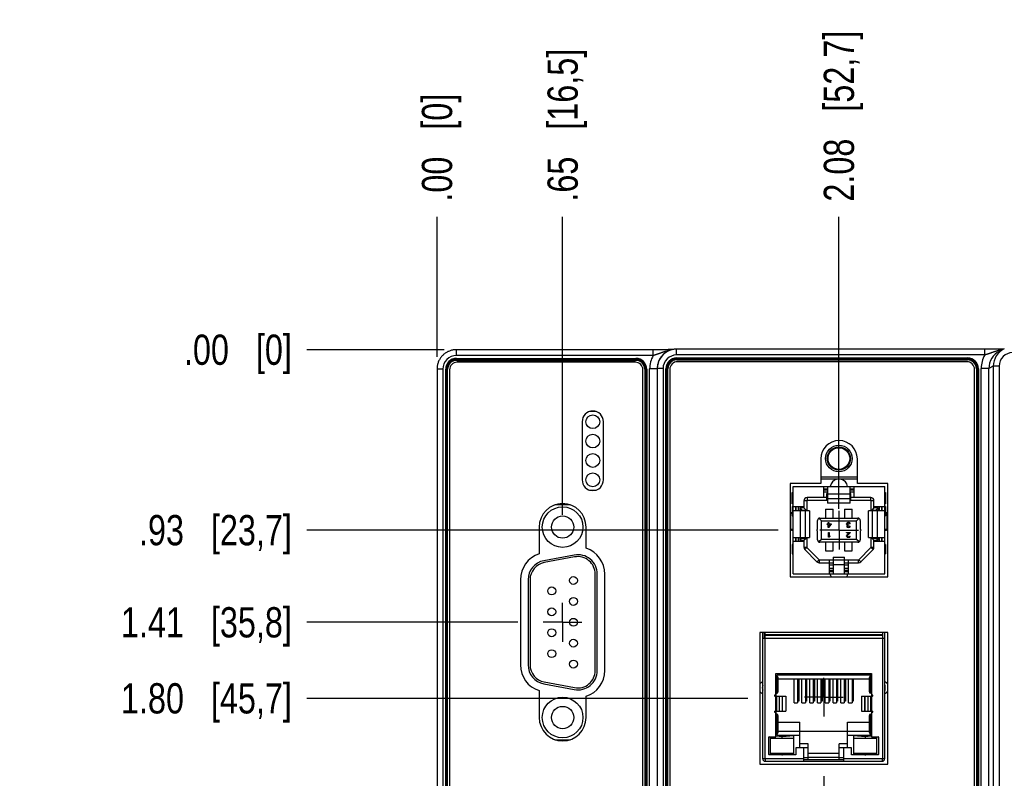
# Model space of a CAD drawing. Header units: inches. Extents: x 0 to 34, y 0 to 22.
# Tile 16 of 78: x 5.3 to 10.4, y 14.4 to 18.3. Entities that reach past the tile are written whole.
import ezdxf

# ---------------------------------------------------------------- set-up
doc = ezdxf.new("R2010")
doc.units = ezdxf.units.IN
doc.header["$LTSCALE"] = 1.87
doc.header["$MEASUREMENT"] = 0
doc.linetypes.add('CENTER', pattern=[0.6, 0.375, -0.075, 0.075, -0.075])
doc.layers.get('0').update_dxf_attribs({"linetype": 'CONTINUOUS'})
doc.layers.add('02___PRT_ALL_AXES', color=7, linetype='CONTINUOUS')
doc.layers.add('DIMENSIONS', color=7, linetype='CONTINUOUS')
doc.styles.get("Standard").update_dxf_attribs({"font": 'txt', "width": 0.8})
doc.dimstyles.new('DIMSTYLE_1', dxfattribs={"dimtxt": 0.15625, "dimasz": 0.1875, "dimexe": 0.125, "dimexo": 0.0625, "dimgap": 0.09, "dimtad": 0, "dimtih": 1, "dimtoh": 1, "dimzin": 4, "dimdsep": 46, "dimtxsty": 'STANDARD', "dimblk": 'CLOSED', "dimblk1": 'CLOSED', "dimblk2": 'CLOSED', "dimcen": 0.09, "dimadec": 0, "dimazin": 0, "dimtfac": 1, "dimtofl": 0, "dimtmove": 0, "dimatfit": 3, "dimldrblk": 'CLOSED', "dimfxl": 1, "dimtolj": 1, "dimtzin": 4, "dimarcsym": 0})

# ---------------------------------------------------------------- blocks, each defined once
blk = doc.blocks.new('*D0')
at = {"layer": 'DIMENSIONS', "color": 2, "linetype": 'CONTINUOUS'}
blk.add_line((7.8459, 15.1773), (6.756, 15.1773), dxfattribs=at)
at = {"layer": 'DIMENSIONS', "color": 2, "linetype": 'CONTINUOUS', "insert": (6.6779, 15.2554), "char_height": 0.15625, "width": 1.40625, "attachment_point": 3, "rotation": 0, "line_spacing_factor": 0.9}
blk.add_mtext('1.41{\\Ftxt.shx;\\W1.000000;\\H0.156250; }[35,8]', dxfattribs=at)
blk = doc.blocks.new('_CLOSED')
at = {"color": 0, "linetype": 'BYBLOCK'}
for p, q in [((0, 0), (-1, 0.167)), ((-1, 0.167), (-1, -0.167)), ((-1, -0.167), (0, 0)), ((-1, 0), (0, 0))]:
    blk.add_line(p, q, dxfattribs=at)
blk = doc.blocks.new('*D1')
at = {"layer": 'DIMENSIONS', "color": 2, "linetype": 'CONTINUOUS'}
blk.add_line((7.4654, 16.5856), (6.756, 16.5856), dxfattribs=at)
at = {"layer": 'DIMENSIONS', "color": 2, "linetype": 'CONTINUOUS', "insert": (6.6779, 16.6637), "char_height": 0.15625, "width": 0.90625, "attachment_point": 3, "rotation": 0, "line_spacing_factor": 0.9}
blk.add_mtext('.00{\\Ftxt.shx;\\W1.000000;\\H0.156250; }[0]', dxfattribs=at)
blk = doc.blocks.new('*D2')
at = {"layer": 'DIMENSIONS', "color": 2, "linetype": 'CONTINUOUS'}
blk.add_line((8.7373, 13.9038), (6.756, 13.9038), dxfattribs=at)
at = {"layer": 'DIMENSIONS', "color": 2, "linetype": 'CONTINUOUS', "insert": (6.6779, 13.9819), "char_height": 0.15625, "width": 1.40625, "attachment_point": 3, "rotation": 0, "line_spacing_factor": 0.9}
blk.add_mtext('2.68{\\Ftxt.shx;\\W1.000000;\\H0.156250; }[68,1]', dxfattribs=at)
blk = doc.blocks.new('*D3')
at = {"layer": 'DIMENSIONS', "color": 2, "linetype": 'CONTINUOUS'}
for p, q in [((7.2318, 13.8205), (7.1701, 13.7259)), ((9.0339, 13.8205), (7.2318, 13.8205)), ((7.1701, 13.7259), (6.756, 13.7259))]:
    blk.add_line(p, q, dxfattribs=at)
at = {"layer": 'DIMENSIONS', "color": 2, "linetype": 'CONTINUOUS', "insert": (6.6779, 13.804), "char_height": 0.15625, "width": 1.40625, "attachment_point": 3, "rotation": 0, "line_spacing_factor": 0.9}
blk.add_mtext('2.77{\\Ftxt.shx;\\W1.000000;\\H0.156250; }[70,2]', dxfattribs=at)
blk = doc.blocks.new('*D4')
at = {"layer": 'DIMENSIONS', "color": 2, "linetype": 'CONTINUOUS'}
blk.add_line((7.4654, 13.147), (6.756, 13.147), dxfattribs=at)
at = {"layer": 'DIMENSIONS', "color": 2, "linetype": 'CONTINUOUS', "insert": (6.6779, 13.2252), "char_height": 0.15625, "width": 1.40625, "attachment_point": 3, "rotation": 0, "line_spacing_factor": 0.9}
blk.add_mtext('3.44{\\Ftxt.shx;\\W1.000000;\\H0.156250; }[87,3]', dxfattribs=at)
blk = doc.blocks.new('*D5')
at = {"layer": 'DIMENSIONS', "color": 2, "linetype": 'CONTINUOUS'}
for p, q in [((7.1353, 14.1235), (6.756, 14.1235)), ((7.2357, 13.9613), (7.1353, 14.1235)), ((7.7874, 13.9613), (7.2357, 13.9613))]:
    blk.add_line(p, q, dxfattribs=at)
at = {"layer": 'DIMENSIONS', "color": 2, "linetype": 'CONTINUOUS', "insert": (6.6779, 14.2016), "char_height": 0.15625, "width": 1.40625, "attachment_point": 3, "rotation": 0, "line_spacing_factor": 0.9}
blk.add_mtext('2.62{\\Ftxt.shx;\\W1.000000;\\H0.156250; }[66,7]', dxfattribs=at)
blk = doc.blocks.new('*D7')
at = {"layer": 'DIMENSIONS', "color": 2, "linetype": 'CONTINUOUS'}
blk.add_line((8.0769, 15.7318), (8.0769, 17.2724), dxfattribs=at)
at = {"layer": 'DIMENSIONS', "color": 2, "linetype": 'CONTINUOUS', "insert": (7.9988, 17.3506), "char_height": 0.15625, "width": 1.28125, "attachment_point": 1, "rotation": 90, "line_spacing_factor": 0.9}
blk.add_mtext('.65{\\Ftxt.shx;\\W1.000000;\\H0.156250; }[16,5]', dxfattribs=at)
blk = doc.blocks.new('*D8')
at = {"layer": 'DIMENSIONS', "color": 2, "linetype": 'CONTINUOUS'}
blk.add_line((7.4279, 16.5481), (7.4279, 17.2724), dxfattribs=at)
at = {"layer": 'DIMENSIONS', "color": 2, "linetype": 'CONTINUOUS', "insert": (7.3497, 17.3506), "char_height": 0.15625, "width": 0.90625, "attachment_point": 1, "rotation": 90, "line_spacing_factor": 0.9}
blk.add_mtext('.00{\\Ftxt.shx;\\W1.000000;\\H0.156250; }[0]', dxfattribs=at)
blk = doc.blocks.new('*D9')
at = {"layer": 'DIMENSIONS', "color": 2, "linetype": 'CONTINUOUS'}
blk.add_line((9.5044, 15.7635), (9.5044, 17.2724), dxfattribs=at)
at = {"layer": 'DIMENSIONS', "color": 2, "linetype": 'CONTINUOUS', "insert": (9.4262, 17.3506), "char_height": 0.15625, "width": 1.40625, "attachment_point": 1, "rotation": 90, "line_spacing_factor": 0.9}
blk.add_mtext('2.08{\\Ftxt.shx;\\W1.000000;\\H0.156250; }[52,7]', dxfattribs=at)
blk = doc.blocks.new('*D10')
at = {"layer": 'DIMENSIONS', "color": 2, "linetype": 'CONTINUOUS'}
blk.add_line((11.3775, 14.8143), (11.3775, 17.2724), dxfattribs=at)
at = {"layer": 'DIMENSIONS', "color": 2, "linetype": 'CONTINUOUS', "insert": (11.2994, 17.3506), "char_height": 0.15625, "width": 1.53125, "attachment_point": 1, "rotation": 90, "line_spacing_factor": 0.9}
blk.add_mtext('3.95{\\Ftxt.shx;\\W1.000000;\\H0.156250; }[100,3]', dxfattribs=at)
blk = doc.blocks.new('*D11')
at = {"layer": 'DIMENSIONS', "color": 2, "linetype": 'CONTINUOUS'}
blk.add_line((13.2375, 14.8143), (13.2375, 17.2724), dxfattribs=at)
at = {"layer": 'DIMENSIONS', "color": 2, "linetype": 'CONTINUOUS', "insert": (13.1594, 17.3506), "char_height": 0.15625, "width": 1.53125, "attachment_point": 1, "rotation": 90, "line_spacing_factor": 0.9}
blk.add_mtext('5.81{\\Ftxt.shx;\\W1.000000;\\H0.156250; }[147,6]', dxfattribs=at)
blk = doc.blocks.new('*D12')
at = {"layer": 'DIMENSIONS', "color": 2, "linetype": 'CONTINUOUS'}
blk.add_line((14.4415, 16.5486), (14.4415, 17.2724), dxfattribs=at)
at = {"layer": 'DIMENSIONS', "color": 2, "linetype": 'CONTINUOUS', "insert": (14.3634, 17.3506), "char_height": 0.15625, "width": 1.53125, "attachment_point": 1, "rotation": 90, "line_spacing_factor": 0.9}
blk.add_mtext('7.01{\\Ftxt.shx;\\W1.000000;\\H0.156250; }[178,1]', dxfattribs=at)
blk = doc.blocks.new('*D15')
at = {"layer": 'DIMENSIONS', "color": 2, "linetype": 'CONTINUOUS'}
for p, q in [((7.2355, 13.5751), (7.1737, 13.4445)), ((8.1784, 13.5751), (7.2355, 13.5751)), ((7.1737, 13.4445), (6.756, 13.4445))]:
    blk.add_line(p, q, dxfattribs=at)
at = {"layer": 'DIMENSIONS', "color": 2, "linetype": 'CONTINUOUS', "insert": (6.6779, 13.5226), "char_height": 0.15625, "width": 1.40625, "attachment_point": 3, "rotation": 0, "line_spacing_factor": 0.9}
blk.add_mtext('3.01{\\Ftxt.shx;\\W1.000000;\\H0.156250; }[76,5]', dxfattribs=at)
blk = doc.blocks.new('*D16')
at = {"layer": 'DIMENSIONS', "color": 2, "linetype": 'CONTINUOUS'}
blk.add_line((9.1902, 15.6533), (6.756, 15.6533), dxfattribs=at)
at = {"layer": 'DIMENSIONS', "color": 2, "linetype": 'CONTINUOUS', "insert": (6.6779, 15.7315), "char_height": 0.15625, "width": 1.28125, "attachment_point": 3, "rotation": 0, "line_spacing_factor": 0.9}
blk.add_mtext('.93{\\Ftxt.shx;\\W1.000000;\\H0.156250; }[23,7]', dxfattribs=at)
blk = doc.blocks.new('*D22')
at = {"layer": 'DIMENSIONS', "color": 2, "linetype": 'CONTINUOUS'}
blk.add_line((9.4266, 14.382), (9.4266, 12.4602), dxfattribs=at)
at = {"layer": 'DIMENSIONS', "color": 2, "linetype": 'CONTINUOUS', "insert": (9.3484, 12.3821), "char_height": 0.15625, "width": 1.40625, "attachment_point": 3, "rotation": 90, "line_spacing_factor": 0.9}
blk.add_mtext('2.00{\\Ftxt.shx;\\W1.000000;\\H0.156250; }[50,8]', dxfattribs=at)
blk = doc.blocks.new('*D23')
at = {"layer": 'DIMENSIONS', "color": 2, "linetype": 'CONTINUOUS'}
blk.add_line((9.0341, 14.7845), (6.756, 14.7845), dxfattribs=at)
at = {"layer": 'DIMENSIONS', "color": 2, "linetype": 'CONTINUOUS', "insert": (6.6779, 14.8626), "char_height": 0.15625, "width": 1.40625, "attachment_point": 3, "rotation": 0, "line_spacing_factor": 0.9}
blk.add_mtext('1.80{\\Ftxt.shx;\\W1.000000;\\H0.156250; }[45,7]', dxfattribs=at)

msp = doc.modelspace()

# ---------------------------------------------------------------- linework, layer by layer
at = {"color": 7, "linetype": 'CONTINUOUS'}
for p, q in [((7.5279, 16.5556), (7.5279, 16.5856)), ((8.5525, 16.5856), (7.5279, 16.5856)), ((8.5449, 16.5556), (8.5449, 16.5856)), ((8.5649, 16.5856), (8.5525, 16.5856)), ((8.5736, 16.5856), (8.5649, 16.5856)), ((8.5825, 16.5857), (8.5736, 16.5856)), ((8.5918, 16.5857), (8.5825, 16.5857)), ((8.6014, 16.5858), (8.5918, 16.5857)), ((8.6114, 16.5858), (8.6014, 16.5858)), ((8.6218, 16.5859), (8.6114, 16.5858)), ((8.6322, 16.5859), (8.6218, 16.5859)), ((8.6443, 16.586), (8.6322, 16.5859)), ((8.6658, 16.5584), (8.6658, 16.5884)), ((10.2582, 16.5884), (8.6658, 16.5884)), ((10.2582, 16.5584), (10.2582, 16.5884)), ((10.2701, 16.5884), (10.2582, 16.5884)), ((10.2829, 16.5884), (10.2701, 16.5884)), ((10.2917, 16.5884), (10.2829, 16.5884)), ((10.301, 16.5885), (10.2917, 16.5884)), ((10.3106, 16.5885), (10.301, 16.5885)), ((10.3205, 16.5886), (10.3106, 16.5885)), ((10.3309, 16.5886), (10.3205, 16.5886)), ((10.3414, 16.5887), (10.3309, 16.5886)), ((10.3575, 16.59), (10.3344, 16.5784)), ((10.3551, 16.5888), (10.3414, 16.5887)), ((8.5449, 16.5556), (7.5279, 16.5556)), ((7.5287, 16.5306), (7.5287, 16.5408)), ((7.5287, 16.5408), (8.4555, 16.5408)), ((7.5287, 16.5358), (8.4555, 16.5358)), ((7.5287, 16.5355), (8.4555, 16.5355)), ((8.4555, 16.5306), (8.4555, 16.5408)), ((10.2582, 16.5584), (8.6658, 16.5584)), ((8.6666, 16.5334), (8.6666, 16.5435)), ((8.6666, 16.5435), (10.1689, 16.5435)), ((8.6666, 16.5386), (10.1689, 16.5386)), ((8.6666, 16.5383), (10.1689, 16.5383)), ((10.1689, 16.5435), (10.1689, 16.5334)), ((7.4279, 16.4856), (7.4279, 13.247)), ((7.4579, 16.4856), (7.4279, 16.4856)), ((7.4579, 16.4856), (7.4579, 13.247)), ((7.4727, 13.2479), (7.4727, 16.4847)), ((7.4727, 16.4847), (7.4829, 16.4847)), ((7.4776, 13.2479), (7.4776, 16.4847)), ((7.478, 13.2479), (7.478, 16.4847)), ((7.4829, 13.2479), (7.4829, 16.4847)), ((7.5287, 16.5306), (8.4555, 16.5306)), ((8.4523, 16.5209), (7.5319, 16.5209)), ((8.5014, 16.4847), (8.5014, 13.2479)), ((8.5014, 16.4847), (8.5115, 16.4847)), ((8.5063, 16.4847), (8.5063, 13.2479)), ((8.5066, 16.4847), (8.5066, 13.2479)), ((8.5115, 16.4847), (8.5115, 13.2479)), ((8.5264, 13.2464), (8.5264, 16.4862)), ((8.5658, 16.4862), (8.5264, 16.4862)), ((8.5658, 16.4909), (8.5658, 16.4884)), ((8.5658, 16.4884), (8.5658, 13.2442)), ((8.5958, 16.4884), (8.5658, 16.4884)), ((8.5958, 16.4884), (8.5958, 13.2442)), ((8.6106, 13.2451), (8.6106, 16.4875)), ((8.6106, 16.4875), (8.6208, 16.4875)), ((8.6155, 13.2451), (8.6155, 16.4875)), ((8.6159, 13.2451), (8.6159, 16.4875)), ((8.6208, 13.2451), (8.6208, 16.4875)), ((8.6309, 16.4841), (8.6309, 13.2485)), ((8.6666, 16.5334), (10.1689, 16.5334)), ((10.1656, 16.5235), (8.6703, 16.5235)), ((10.205, 13.2485), (10.205, 16.4841)), ((10.2147, 16.4875), (10.2147, 13.2451)), ((10.2147, 16.4875), (10.2249, 16.4875)), ((10.2196, 16.4875), (10.2196, 13.2451)), ((10.22, 16.4875), (10.22, 13.2451)), ((10.2249, 16.4875), (10.2249, 13.2451)), ((10.2397, 13.2437), (10.2397, 16.489)), ((10.2791, 16.489), (10.2397, 16.489)), ((10.3022, 16.5005), (10.2791, 16.489)), ((10.2791, 13.2437), (10.2791, 16.489)), ((10.3022, 16.5005), (10.3022, 13.2321)), ((10.3322, 16.5005), (10.3022, 16.5005)), ((10.3322, 16.5005), (10.3322, 13.2321)), ((7.4925, 16.4815), (7.4925, 13.2511)), ((8.4917, 13.2511), (8.4917, 16.4815)), ((8.2495, 16.2659), (8.2163, 16.2659)), ((8.1778, 16.2133), (8.1778, 15.9133)), ((8.288, 15.9133), (8.288, 16.2133)), ((9.4108, 16.0215), (9.4108, 15.8947)), ((9.5998, 15.8947), (9.5998, 16.0215)), ((9.5998, 15.9263), (9.4108, 15.9263)), ((9.2527, 15.8947), (9.2527, 15.412)), ((9.4108, 15.8947), (9.2527, 15.8947)), ((9.2676, 15.4278), (9.2676, 15.8788)), ((9.2676, 15.8788), (9.7411, 15.8788)), ((9.5998, 15.9163), (9.4108, 15.9163)), ((9.4256, 15.8788), (9.4256, 15.8214)), ((9.4453, 15.8788), (9.4453, 15.7935)), ((9.5634, 15.7935), (9.5634, 15.8788)), ((9.5831, 15.8214), (9.5831, 15.8788)), ((9.7579, 15.8947), (9.5998, 15.8947)), ((9.7411, 15.4278), (9.7411, 15.8788)), ((9.7579, 15.412), (9.7579, 15.8947)), ((8.2163, 15.8608), (8.2495, 15.8608)), ((9.263, 15.7899), (9.263, 15.8486)), ((9.263, 15.8486), (9.2676, 15.8486)), ((9.4256, 15.8663), (9.4453, 15.8663)), ((9.4256, 15.8624), (9.4453, 15.8624)), ((9.4256, 15.8506), (9.4453, 15.8506)), ((9.442, 15.8065), (9.442, 15.8427)), ((9.4453, 15.8427), (9.442, 15.8427)), ((9.4453, 15.8309), (9.442, 15.8309)), ((9.4453, 15.8402), (9.5634, 15.8402)), ((9.5634, 15.8663), (9.5831, 15.8663)), ((9.5634, 15.8624), (9.5831, 15.8624)), ((9.5634, 15.8506), (9.5831, 15.8506)), ((9.5668, 15.8427), (9.5634, 15.8427)), ((9.5668, 15.8309), (9.5634, 15.8309)), ((9.5668, 15.8065), (9.5668, 15.8427)), ((9.7411, 15.8486), (9.7457, 15.8486)), ((9.7457, 15.8486), (9.7457, 15.7899)), ((8.1163, 15.7838), (8.0375, 15.7838)), ((9.2676, 15.7899), (9.263, 15.7899)), ((9.263, 15.7764), (9.263, 15.7271)), ((9.2676, 15.7764), (9.263, 15.7764)), ((9.3231, 15.7734), (9.2676, 15.7734)), ((9.2801, 15.7734), (9.2801, 15.7537)), ((9.2839, 15.7537), (9.2839, 15.7734)), ((9.2957, 15.7537), (9.2957, 15.7734)), ((9.3231, 15.8045), (9.3231, 15.7689)), ((9.338, 15.8045), (9.3231, 15.8045)), ((9.338, 15.8045), (9.338, 15.7571)), ((9.34, 15.8214), (9.34, 15.8065)), ((9.442, 15.8214), (9.34, 15.8214)), ((9.442, 15.8065), (9.34, 15.8065)), ((9.5634, 15.8151), (9.4453, 15.8151)), ((9.5634, 15.7935), (9.4453, 15.7935)), ((9.6687, 15.8214), (9.5668, 15.8214)), ((9.6687, 15.8065), (9.5668, 15.8065)), ((9.6687, 15.8065), (9.6687, 15.8214)), ((9.6707, 15.7571), (9.6707, 15.8045)), ((9.6857, 15.8045), (9.6707, 15.8045)), ((9.6857, 15.7689), (9.6857, 15.8045)), ((9.7411, 15.7734), (9.6857, 15.7734)), ((9.713, 15.7734), (9.713, 15.7537)), ((9.7248, 15.7734), (9.7248, 15.7537)), ((9.7286, 15.7537), (9.7286, 15.7734)), ((9.7457, 15.7899), (9.7411, 15.7899)), ((9.7457, 15.7764), (9.7411, 15.7764)), ((9.7457, 15.7764), (9.7457, 15.7271)), ((9.263, 15.7388), (9.2527, 15.7388)), ((9.2559, 15.6584), (9.2559, 15.7388)), ((9.263, 15.7271), (9.2676, 15.7271)), ((9.3518, 15.7537), (9.2676, 15.7537)), ((9.3018, 15.7689), (9.3018, 15.7537)), ((9.3018, 15.7689), (9.3136, 15.7571)), ((9.3231, 15.7689), (9.3018, 15.7689)), ((9.3064, 15.6159), (9.3064, 15.7537)), ((9.3136, 15.7571), (9.3136, 15.7537)), ((9.3136, 15.7571), (9.338, 15.7571)), ((9.3231, 15.7689), (9.3349, 15.7571)), ((9.3315, 15.6159), (9.3315, 15.7537)), ((9.3518, 15.7537), (9.3518, 15.6159)), ((9.4355, 15.761), (9.4355, 15.7159)), ((9.4355, 15.761), (9.4748, 15.761)), ((9.4748, 15.7159), (9.4748, 15.761)), ((9.5339, 15.761), (9.5339, 15.7159)), ((9.5339, 15.761), (9.5733, 15.761)), ((9.5733, 15.7159), (9.5733, 15.761)), ((9.6569, 15.6159), (9.6569, 15.7537)), ((9.7411, 15.7537), (9.6569, 15.7537)), ((9.6707, 15.7571), (9.6951, 15.7571)), ((9.6857, 15.7689), (9.6738, 15.7571)), ((9.6772, 15.6159), (9.6772, 15.7537)), ((9.7069, 15.7689), (9.6857, 15.7689)), ((9.7069, 15.7689), (9.6951, 15.7571)), ((9.6951, 15.7537), (9.6951, 15.7571)), ((9.7023, 15.7537), (9.7023, 15.6159)), ((9.7069, 15.7537), (9.7069, 15.7689)), ((9.7411, 15.7271), (9.7457, 15.7271)), ((9.7579, 15.7388), (9.7457, 15.7388)), ((9.7528, 15.7388), (9.7528, 15.6584)), ((7.9558, 15.6693), (7.9558, 15.5303)), ((8.198, 15.5596), (8.198, 15.6693)), ((9.3941, 15.6592), (9.3941, 15.7041)), ((9.4003, 15.7145), (9.4138, 15.701)), ((9.4059, 15.7159), (9.6028, 15.7159)), ((9.4138, 15.6057), (9.4138, 15.701)), ((9.4138, 15.701), (9.5949, 15.701)), ((9.444, 15.682), (9.444, 15.6852)), ((9.444, 15.6852), (9.4492, 15.6852)), ((9.4492, 15.682), (9.444, 15.682)), ((9.4492, 15.6852), (9.4492, 15.6927)), ((9.4492, 15.6927), (9.4524, 15.6927)), ((9.4492, 15.6675), (9.4492, 15.682)), ((9.4524, 15.6927), (9.4524, 15.6852)), ((9.4524, 15.6852), (9.465, 15.6852)), ((9.4524, 15.682), (9.4524, 15.6718)), ((9.4524, 15.6675), (9.465, 15.682)), ((9.4613, 15.682), (9.4524, 15.6718)), ((9.4613, 15.682), (9.4524, 15.682)), ((9.465, 15.6852), (9.465, 15.682)), ((9.545, 15.6884), (9.5445, 15.6868)), ((9.5445, 15.6846), (9.5445, 15.6868)), ((9.5445, 15.6846), (9.545, 15.6825)), ((9.5461, 15.69), (9.545, 15.6884)), ((9.545, 15.6825), (9.5461, 15.6809)), ((9.5456, 15.6766), (9.545, 15.6745)), ((9.545, 15.6734), (9.545, 15.6745)), ((9.545, 15.6734), (9.5456, 15.6712)), ((9.5466, 15.6782), (9.5456, 15.6766)), ((9.5456, 15.6712), (9.5477, 15.6691)), ((9.5477, 15.6911), (9.5461, 15.69)), ((9.5461, 15.6809), (9.5487, 15.6798)), ((9.5487, 15.6798), (9.5466, 15.6782)), ((9.5471, 15.6868), (9.5477, 15.6879)), ((9.5471, 15.6868), (9.5471, 15.6846)), ((9.5482, 15.6825), (9.5471, 15.6846)), ((9.5498, 15.6922), (9.5477, 15.6911)), ((9.5477, 15.6879), (9.5487, 15.6889)), ((9.5477, 15.6745), (9.5487, 15.6766)), ((9.5477, 15.6745), (9.5477, 15.6734)), ((9.5487, 15.6718), (9.5477, 15.6734)), ((9.5498, 15.6814), (9.5482, 15.6825)), ((9.5487, 15.6889), (9.5498, 15.6895)), ((9.5487, 15.6766), (9.5498, 15.6777)), ((9.5503, 15.6707), (9.5487, 15.6718)), ((9.5519, 15.6927), (9.5498, 15.6922)), ((9.5498, 15.6895), (9.5524, 15.69)), ((9.5529, 15.6809), (9.5498, 15.6814)), ((9.5498, 15.6777), (9.5529, 15.6788)), ((9.5529, 15.6702), (9.5503, 15.6707)), ((9.5519, 15.6927), (9.5561, 15.6927)), ((9.5555, 15.69), (9.5524, 15.69)), ((9.5529, 15.6809), (9.555, 15.6809)), ((9.555, 15.6788), (9.5529, 15.6788)), ((9.5529, 15.6702), (9.555, 15.6702)), ((9.555, 15.6809), (9.555, 15.6788)), ((9.5576, 15.6707), (9.555, 15.6702)), ((9.5555, 15.69), (9.5582, 15.6895)), ((9.5582, 15.6922), (9.5561, 15.6927)), ((9.5592, 15.6718), (9.5576, 15.6707)), ((9.5603, 15.6911), (9.5582, 15.6922)), ((9.5582, 15.6895), (9.5592, 15.6889)), ((9.5592, 15.6889), (9.5603, 15.6879)), ((9.5603, 15.6734), (9.5592, 15.6718)), ((9.5618, 15.69), (9.5603, 15.6911)), ((9.5603, 15.6879), (9.5608, 15.6868)), ((9.5603, 15.6734), (9.5629, 15.6734)), ((9.5603, 15.6691), (9.5624, 15.6712)), ((9.5634, 15.6868), (9.5608, 15.6868)), ((9.5629, 15.6884), (9.5618, 15.69)), ((9.5624, 15.6712), (9.5629, 15.6734)), ((9.5634, 15.6868), (9.5629, 15.6884)), ((9.5949, 15.701), (9.6084, 15.7145)), ((9.5949, 15.6057), (9.5949, 15.701)), ((9.6146, 15.7041), (9.6146, 15.6592)), ((9.2527, 15.6584), (9.2676, 15.6584)), ((9.3905, 15.6555), (9.3941, 15.6592)), ((9.3905, 15.6511), (9.3941, 15.6475)), ((9.3941, 15.6025), (9.3941, 15.6475)), ((9.4524, 15.6675), (9.4492, 15.6675)), ((9.4508, 15.6163), (9.4508, 15.6415)), ((9.4508, 15.6415), (9.454, 15.6415)), ((9.454, 15.6415), (9.454, 15.6206)), ((9.4571, 15.6244), (9.454, 15.6206)), ((9.454, 15.6163), (9.4571, 15.6201)), ((9.4571, 15.6244), (9.4571, 15.6201)), ((9.5445, 15.6388), (9.5445, 15.6415)), ((9.5445, 15.6415), (9.5634, 15.6415)), ((9.5592, 15.6388), (9.5445, 15.6388)), ((9.545, 15.6254), (9.5445, 15.6233)), ((9.5445, 15.6222), (9.5445, 15.6233)), ((9.5445, 15.6222), (9.545, 15.6201)), ((9.5461, 15.627), (9.545, 15.6254)), ((9.545, 15.6201), (9.5471, 15.6179)), ((9.5592, 15.6388), (9.5461, 15.627)), ((9.5477, 15.6691), (9.5498, 15.668)), ((9.5477, 15.6233), (9.5487, 15.6254)), ((9.5477, 15.6233), (9.5477, 15.6222)), ((9.5487, 15.6206), (9.5477, 15.6222)), ((9.5487, 15.6254), (9.5634, 15.6388)), ((9.5503, 15.6195), (9.5487, 15.6206)), ((9.5498, 15.668), (9.5534, 15.6675)), ((9.5529, 15.619), (9.5503, 15.6195)), ((9.5529, 15.619), (9.555, 15.619)), ((9.5545, 15.6675), (9.5534, 15.6675)), ((9.5545, 15.6675), (9.5582, 15.668)), ((9.5576, 15.6195), (9.555, 15.619)), ((9.5592, 15.6206), (9.5576, 15.6195)), ((9.5582, 15.668), (9.5603, 15.6691)), ((9.5603, 15.6222), (9.5592, 15.6206)), ((9.5603, 15.6222), (9.5629, 15.6222)), ((9.5603, 15.6179), (9.5624, 15.6201)), ((9.5624, 15.6201), (9.5629, 15.6222)), ((9.5634, 15.6415), (9.5634, 15.6388)), ((9.6182, 15.6555), (9.6146, 15.6592)), ((9.6182, 15.6511), (9.6146, 15.6475)), ((9.6146, 15.6475), (9.6146, 15.6025)), ((9.7411, 15.6584), (9.7579, 15.6584)), ((9.263, 15.5795), (9.263, 15.5303)), ((9.2676, 15.5795), (9.263, 15.5795)), ((9.2676, 15.6159), (9.3518, 15.6159)), ((9.2676, 15.5962), (9.3231, 15.5962)), ((9.2801, 15.6159), (9.2801, 15.5962)), ((9.2839, 15.5962), (9.2839, 15.6159)), ((9.2957, 15.5962), (9.2957, 15.6159)), ((9.3018, 15.6159), (9.3018, 15.6008)), ((9.3018, 15.6008), (9.3136, 15.6126)), ((9.3018, 15.6008), (9.3231, 15.6008)), ((9.3136, 15.6159), (9.3136, 15.6126)), ((9.3136, 15.6126), (9.338, 15.6126)), ((9.3231, 15.6008), (9.3349, 15.6126)), ((9.3231, 15.6008), (9.3231, 15.5652)), ((9.338, 15.6126), (9.338, 15.5652)), ((9.4138, 15.6057), (9.4003, 15.5922)), ((9.6028, 15.5907), (9.4059, 15.5907)), ((9.5949, 15.6057), (9.4138, 15.6057)), ((9.4355, 15.5907), (9.4355, 15.5457)), ((9.454, 15.6163), (9.4508, 15.6163)), ((9.4748, 15.5457), (9.4748, 15.5907)), ((9.5339, 15.5907), (9.5339, 15.5457)), ((9.5471, 15.6179), (9.5492, 15.6168)), ((9.5492, 15.6168), (9.5524, 15.6163)), ((9.5545, 15.6163), (9.5524, 15.6163)), ((9.5545, 15.6163), (9.5582, 15.6168)), ((9.5582, 15.6168), (9.5603, 15.6179)), ((9.5733, 15.5457), (9.5733, 15.5907)), ((9.6084, 15.5922), (9.5949, 15.6057)), ((9.6569, 15.6159), (9.7411, 15.6159)), ((9.6707, 15.5652), (9.6707, 15.6126)), ((9.6707, 15.6126), (9.6951, 15.6126)), ((9.6857, 15.6008), (9.6738, 15.6126)), ((9.6857, 15.5652), (9.6857, 15.6008)), ((9.6857, 15.6008), (9.7069, 15.6008)), ((9.6857, 15.5962), (9.7411, 15.5962)), ((9.6951, 15.6126), (9.6951, 15.6159)), ((9.7069, 15.6008), (9.6951, 15.6126)), ((9.7069, 15.6008), (9.7069, 15.6159)), ((9.713, 15.6159), (9.713, 15.5962)), ((9.7248, 15.6159), (9.7248, 15.5962)), ((9.7286, 15.5962), (9.7286, 15.6159)), ((9.7457, 15.5795), (9.7411, 15.5795)), ((9.7457, 15.5795), (9.7457, 15.5303)), ((8.1371, 15.5248), (7.9801, 15.4956)), ((9.263, 15.5303), (9.2676, 15.5303)), ((9.3231, 15.5652), (9.338, 15.5652)), ((9.3386, 15.5638), (9.328, 15.5532)), ((9.328, 15.5532), (9.391, 15.4902)), ((9.3386, 15.5638), (9.4016, 15.5008)), ((9.4355, 15.5457), (9.4748, 15.5457)), ((9.5339, 15.5457), (9.5733, 15.5457)), ((9.6071, 15.5008), (9.6701, 15.5638)), ((9.6177, 15.4902), (9.6807, 15.5532)), ((9.6807, 15.5532), (9.6701, 15.5638)), ((9.6707, 15.5652), (9.6857, 15.5652)), ((9.7411, 15.5303), (9.7457, 15.5303)), ((8.1389, 15.515), (7.9819, 15.4858)), ((9.391, 15.4902), (9.4016, 15.5008)), ((9.403, 15.5002), (9.403, 15.4852)), ((9.403, 15.5002), (9.4748, 15.5002)), ((9.403, 15.4852), (9.4748, 15.4852)), ((9.4551, 15.4278), (9.4551, 15.5002)), ((9.4551, 15.4734), (9.4748, 15.4734)), ((9.4748, 15.5132), (9.4748, 15.4278)), ((9.4748, 15.5132), (9.5339, 15.5132)), ((9.5339, 15.4989), (9.4748, 15.4989)), ((9.5339, 15.4737), (9.4748, 15.4737)), ((9.5339, 15.4278), (9.5339, 15.5132)), ((9.5339, 15.5002), (9.6057, 15.5002)), ((9.5339, 15.4852), (9.6057, 15.4852)), ((9.5339, 15.4734), (9.5536, 15.4734)), ((9.5536, 15.4278), (9.5536, 15.5002)), ((9.6057, 15.4852), (9.6057, 15.5002)), ((9.6071, 15.5008), (9.6177, 15.4902)), ((8.2454, 14.9281), (8.2454, 15.4265)), ((8.2554, 14.9281), (8.2554, 15.4265)), ((8.2951, 14.9281), (8.2951, 15.4265)), ((9.2676, 15.4278), (9.7411, 15.4278)), ((9.4748, 15.4561), (9.4551, 15.4561)), ((9.4748, 15.4443), (9.4551, 15.4443)), ((9.4551, 15.4403), (9.4748, 15.4403)), ((9.5536, 15.4561), (9.5339, 15.4561)), ((9.5536, 15.4443), (9.5339, 15.4443)), ((9.5339, 15.4403), (9.5536, 15.4403)), ((7.8586, 15.3973), (7.8586, 14.9573)), ((7.8984, 15.3973), (7.8984, 14.9574)), ((7.9084, 15.3973), (7.9084, 14.9574)), ((9.2527, 15.412), (9.7579, 15.412)), ((9.0966, 15.1245), (9.0966, 14.4445)), ((9.7565, 15.1245), (9.0966, 15.1245)), ((9.1109, 14.4713), (9.1109, 15.1245)), ((9.1208, 15.0957), (9.1208, 15.1245)), ((9.1227, 14.4733), (9.1227, 15.1245)), ((9.729, 15.1134), (9.1227, 15.1134)), ((9.729, 15.1245), (9.729, 14.4733)), ((9.731, 15.0957), (9.731, 15.1245)), ((9.7409, 14.4713), (9.7409, 15.1245)), ((9.7565, 14.4445), (9.7565, 15.1245)), ((9.1109, 15.0957), (9.7409, 15.0957)), ((9.729, 15.1095), (9.1227, 15.1095)), ((9.179, 14.8014), (9.179, 14.9122)), ((9.179, 14.9122), (9.6727, 14.9122)), ((9.6727, 14.9122), (9.6727, 14.8014)), ((7.9801, 14.8591), (8.1371, 14.8298)), ((7.9819, 14.8689), (8.1389, 14.8397)), ((9.183, 14.9044), (9.183, 14.8114)), ((9.6688, 14.9044), (9.183, 14.9044)), ((9.1909, 14.8193), (9.1909, 14.8886)), ((9.1909, 14.8847), (9.6609, 14.8847)), ((9.2735, 14.7617), (9.2735, 14.8847)), ((9.2912, 14.8847), (9.2912, 14.7617)), ((9.2972, 14.8847), (9.2972, 14.7705)), ((9.3137, 14.7617), (9.3137, 14.8847)), ((9.3314, 14.8847), (9.3314, 14.7617)), ((9.3373, 14.8847), (9.3373, 14.7705)), ((9.3538, 14.7617), (9.3538, 14.8847)), ((9.3716, 14.8847), (9.3716, 14.7617)), ((9.3775, 14.8847), (9.3775, 14.7705)), ((9.394, 14.7617), (9.394, 14.8847)), ((9.4117, 14.8847), (9.4117, 14.7617)), ((9.4176, 14.8847), (9.4176, 14.7705)), ((9.4342, 14.7617), (9.4342, 14.8847)), ((9.4519, 14.8847), (9.4519, 14.7617)), ((9.4578, 14.8847), (9.4578, 14.7705)), ((9.4743, 14.7617), (9.4743, 14.8847)), ((9.492, 14.8847), (9.492, 14.7617)), ((9.4979, 14.8847), (9.4979, 14.7705)), ((9.5145, 14.7617), (9.5145, 14.8847)), ((9.5322, 14.8847), (9.5322, 14.7617)), ((9.5381, 14.8847), (9.5381, 14.7705)), ((9.5546, 14.7617), (9.5546, 14.8847)), ((9.5723, 14.8847), (9.5723, 14.7617)), ((9.5783, 14.8847), (9.5783, 14.7705)), ((9.6609, 14.8886), (9.6609, 14.8193)), ((9.6688, 14.8114), (9.6688, 14.9044)), ((7.9558, 14.8243), (7.9558, 14.6853)), ((9.1108, 14.8258), (9.1108, 14.853)), ((9.179, 14.8114), (9.183, 14.8114)), ((9.1798, 14.7965), (9.1798, 14.8114)), ((9.6727, 14.8193), (9.6609, 14.8193)), ((9.6688, 14.8114), (9.672, 14.8114)), ((9.672, 14.8114), (9.6727, 14.8122)), ((9.672, 14.8114), (9.672, 14.7965)), ((9.741, 14.853), (9.741, 14.8258)), ((8.198, 14.6853), (8.198, 14.795)), ((9.172, 14.8003), (9.172, 14.7976)), ((9.179, 14.8014), (9.174, 14.8014)), ((9.174, 14.7965), (9.23, 14.7965)), ((9.1789, 14.7965), (9.1789, 14.7177)), ((9.1792, 14.7177), (9.1792, 14.7965)), ((9.1819, 14.7965), (9.1819, 14.7177)), ((9.1973, 14.7177), (9.1973, 14.7965)), ((9.2121, 14.7965), (9.2121, 14.7177)), ((9.2127, 14.7177), (9.2127, 14.7965)), ((9.23, 14.7965), (9.23, 14.7177)), ((9.2735, 14.7617), (9.2912, 14.7617)), ((9.2972, 14.7705), (9.2912, 14.7705)), ((9.3137, 14.7617), (9.3314, 14.7617)), ((9.3373, 14.7705), (9.3314, 14.7705)), ((9.3538, 14.7617), (9.3716, 14.7617)), ((9.3775, 14.7705), (9.3716, 14.7705)), ((9.394, 14.7617), (9.4117, 14.7617)), ((9.4176, 14.7705), (9.4117, 14.7705)), ((9.4342, 14.7617), (9.4519, 14.7617)), ((9.4578, 14.7705), (9.4519, 14.7705)), ((9.4743, 14.7617), (9.492, 14.7617)), ((9.4979, 14.7705), (9.492, 14.7705)), ((9.5145, 14.7617), (9.5322, 14.7617)), ((9.5381, 14.7705), (9.5322, 14.7705)), ((9.5546, 14.7617), (9.5723, 14.7617)), ((9.5783, 14.7705), (9.5723, 14.7705)), ((9.6218, 14.7965), (9.6218, 14.7177)), ((9.6218, 14.7965), (9.6778, 14.7965)), ((9.6391, 14.7177), (9.6391, 14.7965)), ((9.6397, 14.7177), (9.6397, 14.7965)), ((9.6545, 14.7965), (9.6545, 14.7177)), ((9.6699, 14.7177), (9.6699, 14.7965)), ((9.6726, 14.7965), (9.6726, 14.7177)), ((9.6727, 14.8014), (9.6778, 14.8014)), ((9.6729, 14.7177), (9.6729, 14.7965)), ((9.6798, 14.7976), (9.6798, 14.8003)), ((9.172, 14.7167), (9.172, 14.7139)), ((9.174, 14.7177), (9.23, 14.7177)), ((9.179, 14.7128), (9.174, 14.7128)), ((9.179, 14.5859), (9.179, 14.7128)), ((9.183, 14.7028), (9.179, 14.7028)), ((9.1798, 14.7028), (9.1798, 14.7177)), ((9.183, 14.7028), (9.183, 14.5949)), ((9.6218, 14.7177), (9.6778, 14.7177)), ((9.6688, 14.5949), (9.6688, 14.7028)), ((9.672, 14.7028), (9.6688, 14.7028)), ((9.672, 14.7177), (9.672, 14.7028)), ((9.672, 14.7028), (9.6727, 14.702)), ((9.6727, 14.7128), (9.6727, 14.5859)), ((9.6727, 14.7128), (9.6778, 14.7128)), ((9.6798, 14.7139), (9.6798, 14.7167)), ((9.1909, 14.6107), (9.1909, 14.6949)), ((9.1909, 14.6618), (9.3029, 14.6618)), ((9.3029, 14.5303), (9.3029, 14.6618)), ((9.5489, 14.5303), (9.5489, 14.6618)), ((9.5489, 14.6618), (9.6609, 14.6618)), ((9.6609, 14.6949), (9.6609, 14.6107)), ((9.6609, 14.6949), (9.6727, 14.6949)), ((9.1909, 14.6146), (9.6609, 14.6146)), ((8.0373, 14.5708), (8.1164, 14.5708)), ((9.142, 14.4949), (9.142, 14.5839)), ((9.144, 14.5859), (9.179, 14.5859)), ((9.1511, 14.4929), (9.1511, 14.5859)), ((9.1511, 14.5788), (9.2708, 14.5788)), ((9.2109, 14.5857), (9.179, 14.5883)), ((9.183, 14.5949), (9.3029, 14.5949)), ((9.2708, 14.5906), (9.2109, 14.5857)), ((9.2109, 14.5788), (9.2109, 14.5857)), ((9.2708, 14.4929), (9.2708, 14.5906)), ((9.5489, 14.5949), (9.6688, 14.5949)), ((9.581, 14.4929), (9.581, 14.5906)), ((9.6409, 14.5857), (9.581, 14.5906)), ((9.581, 14.5788), (9.7007, 14.5788)), ((9.6727, 14.5883), (9.6409, 14.5857)), ((9.6409, 14.5857), (9.6409, 14.5788)), ((9.6727, 14.5859), (9.7078, 14.5859)), ((9.7007, 14.4929), (9.7007, 14.5859)), ((9.7098, 14.5839), (9.7098, 14.4949)), ((9.2708, 14.5), (9.1511, 14.5)), ((9.2109, 14.5), (9.2109, 14.4931)), ((9.2826, 14.5284), (9.2826, 14.4929)), ((9.3225, 14.5284), (9.2826, 14.5284)), ((9.3462, 14.55), (9.3029, 14.55)), ((9.3029, 14.5303), (9.3462, 14.5303)), ((9.3225, 14.4595), (9.3225, 14.5284)), ((9.3462, 14.4693), (9.3462, 14.55)), ((9.5056, 14.4693), (9.5056, 14.55)), ((9.5489, 14.55), (9.5056, 14.55)), ((9.5056, 14.5303), (9.5489, 14.5303)), ((9.5292, 14.4595), (9.5292, 14.5284)), ((9.5692, 14.5284), (9.5292, 14.5284)), ((9.5692, 14.4929), (9.5692, 14.5284)), ((9.7007, 14.5), (9.581, 14.5)), ((9.6409, 14.4931), (9.6409, 14.5)), ((9.1109, 14.4733), (9.3225, 14.4733)), ((9.1208, 14.4713), (9.1208, 14.4733)), ((9.1247, 14.4693), (9.1227, 14.4693)), ((9.1227, 14.4595), (9.729, 14.4595)), ((9.1247, 14.4595), (9.1247, 14.4733)), ((9.2826, 14.4929), (9.144, 14.4929)), ((9.209, 14.4929), (9.2109, 14.4931)), ((9.2109, 14.4931), (9.2128, 14.4929)), ((9.3462, 14.4772), (9.3225, 14.4772)), ((9.3225, 14.4693), (9.5292, 14.4693)), ((9.5056, 14.4988), (9.3462, 14.4988)), ((9.3462, 14.4797), (9.5056, 14.4797)), ((9.5292, 14.4772), (9.5056, 14.4772)), ((9.5292, 14.4733), (9.7409, 14.4733)), ((9.7078, 14.4929), (9.5692, 14.4929)), ((9.6389, 14.4929), (9.6409, 14.4931)), ((9.6409, 14.4931), (9.6428, 14.4929)), ((9.7271, 14.4733), (9.7271, 14.4595)), ((9.7271, 14.4693), (9.729, 14.4693)), ((9.731, 14.4713), (9.731, 14.4733)), ((9.0966, 14.4445), (9.7565, 14.4445))]:
    msp.add_line(p, q, dxfattribs=at)
for points in [[(7.5279, 16.5856), (7.524, 16.5855), (7.5198, 16.5853), (7.5157, 16.5849), (7.5116, 16.5843), (7.5075, 16.5835), (7.5035, 16.5826), (7.4995, 16.5815), (7.4955, 16.5802), (7.4916, 16.5788), (7.4878, 16.5772), (7.484, 16.5755), (7.4803, 16.5736), (7.4767, 16.5716), (7.4732, 16.5694), (7.4698, 16.567), (7.4665, 16.5646), (7.4632, 16.5619), (7.4601, 16.5592), (7.4572, 16.5563), (7.4543, 16.5533), (7.4515, 16.5502), (7.4489, 16.547), (7.4465, 16.5437), (7.4441, 16.5403), (7.4419, 16.5367), (7.4399, 16.5331), (7.438, 16.5294), (7.4362, 16.5257), (7.4347, 16.5219), (7.4332, 16.518), (7.432, 16.514), (7.4309, 16.51), (7.43, 16.506), (7.4292, 16.5019), (7.4286, 16.4978), (7.4282, 16.4937), (7.4279, 16.4895), (7.4279, 16.4856)], [(8.6658, 16.5884), (8.6619, 16.5883), (8.6577, 16.5881), (8.6536, 16.5877), (8.6495, 16.5871), (8.6454, 16.5863), (8.6414, 16.5854), (8.6374, 16.5843), (8.6334, 16.583), (8.6295, 16.5816), (8.6257, 16.58), (8.6219, 16.5783), (8.6183, 16.5764), (8.6146, 16.5743), (8.6111, 16.5722), (8.6077, 16.5698), (8.6044, 16.5673), (8.6012, 16.5647), (8.5981, 16.562), (8.5951, 16.5591), (8.5922, 16.5561), (8.5894, 16.553), (8.5868, 16.5498), (8.5844, 16.5465), (8.582, 16.543), (8.5798, 16.5395), (8.5778, 16.5359), (8.5759, 16.5322), (8.5741, 16.5285), (8.5726, 16.5246), (8.5711, 16.5207), (8.5699, 16.5168), (8.5688, 16.5128), (8.5679, 16.5088), (8.5671, 16.5047), (8.5665, 16.5006), (8.5661, 16.4965), (8.5658, 16.4923), (8.5658, 16.4909)]]:
    msp.add_lwpolyline(points, dxfattribs=at)
for centre, radius in [((8.2329, 16.2133), 0.0354), ((8.2329, 16.1133), 0.0354), ((9.5044, 16.0234), 0.0689), ((9.5044, 16.0234), 0.06), ((9.5044, 16.0234), 0.056), ((8.2329, 16.0133), 0.0354), ((8.2329, 15.9133), 0.0354), ((8.0769, 15.6693), 0.105), ((8.0769, 15.6693), 0.0576), ((8.1329, 15.3933), 0.0204), ((8.0209, 15.3393), 0.0204), ((8.1329, 15.2853), 0.0204), ((8.0209, 15.2313), 0.0204), ((8.1329, 15.1773), 0.0204), ((8.0209, 15.1233), 0.0204), ((8.1329, 15.0693), 0.0204), ((8.0209, 15.0153), 0.0204), ((8.1329, 14.9613), 0.0204), ((8.0769, 14.6853), 0.105), ((8.0769, 14.6853), 0.0576)]:
    msp.add_circle(centre, radius, dxfattribs=at)
for centre, radius, start, end in [((8.6658, 16.4884), 0.1, 89.9963, 178.5668), ((10.4022, 16.5005), 0.1, 115.5869, 180.0013), ((7.5279, 16.4856), 0.07, 89.9942, 179.9983), ((7.5287, 16.4847), 0.056, 90, 180), ((7.5287, 16.4847), 0.0511, 90, 180), ((7.5287, 16.4847), 0.0508, 90, 180), ((8.4555, 16.4847), 0.056, 0, 90), ((8.4555, 16.4847), 0.0511, 0, 90), ((8.4555, 16.4847), 0.0508, 0, 90), ((8.6658, 16.4862), 0.1394, 150.1369, 180.0015), ((8.6658, 16.4884), 0.07, 90.0011, 180.0014), ((8.6666, 16.4875), 0.056, 90, 180), ((8.6666, 16.4875), 0.0511, 90, 180), ((8.6666, 16.4875), 0.0508, 90, 180), ((10.1689, 16.4875), 0.056, 0, 90), ((10.1689, 16.4875), 0.0511, 0, 90), ((10.1689, 16.4875), 0.0508, 0, 90), ((10.3791, 16.489), 0.1394, 150.1285, 179.9989), ((10.3791, 16.489), 0.1, 116.5584, 179.9925), ((10.4022, 16.5005), 0.07, 89.9981, 179.9944), ((7.5287, 16.4847), 0.0458, 90, 180), ((7.5319, 16.4815), 0.0394, 90, 180), ((8.4523, 16.4815), 0.0394, 0, 90), ((8.4555, 16.4847), 0.0458, 0, 90), ((8.6666, 16.4875), 0.0458, 90, 180), ((8.6703, 16.4841), 0.0394, 90, 180), ((10.1656, 16.4841), 0.0394, 0, 90), ((10.1689, 16.4875), 0.0458, 0, 90), ((8.2329, 16.2133), 0.0551, 0, 180), ((9.5053, 16.0215), 0.0945, 0, 180), ((8.2329, 15.9133), 0.0551, 180, 360), ((9.5044, 15.8722), 0.0453, 102.9229, 171.6016), ((9.5044, 15.8722), 0.0453, 8.3984, 77.0771), ((8.0769, 15.6693), 0.1211, 0, 180), ((9.34, 15.8045), 0.017, 89.9958, 180.0042), ((9.34, 15.8045), 0.00202, 90, 180), ((9.6687, 15.8045), 0.017, 359.9979, 90.0042), ((9.6687, 15.8045), 0.00202, 0, 90), ((9.2674, 15.6986), 0.0453, 95.4996, 108.8422), ((9.7414, 15.6986), 0.0453, 68.6194, 84.5004), ((9.4059, 15.7041), 0.0118, 90, 180), ((9.6028, 15.7041), 0.0118, 0, 90), ((9.2674, 15.6986), 0.0453, 251.1578, 270.3388), ((9.3927, 15.6533), 0.00315, 135, 225), ((9.616, 15.6533), 0.00315, 315, 45), ((9.7414, 15.6986), 0.0453, 269.6612, 291.3806), ((9.4059, 15.6025), 0.0118, 180, 270), ((9.6028, 15.6025), 0.0118, 270, 360), ((7.9984, 15.3973), 0.1397, 107.7506, 180), ((8.1554, 15.4265), 0.1, 0, 100.5475), ((8.1554, 15.4265), 0.1397, 0, 72.2494), ((9.34, 15.5652), 0.017, 179.9949, 225.0103), ((9.34, 15.5652), 0.00202, 180, 225), ((9.6687, 15.5652), 0.00202, 315, 360), ((9.6687, 15.5652), 0.017, 314.9897, 0.0113), ((7.9984, 15.3973), 0.1, 100.5475, 180), ((7.9984, 15.3973), 0.09, 100.5475, 180), ((8.1554, 15.4265), 0.09, 0, 100.5475), ((9.403, 15.5022), 0.017, 224.9897, 270.0113), ((9.403, 15.5022), 0.00202, 225, 270), ((9.6057, 15.5022), 0.00202, 270, 315), ((9.6057, 15.5022), 0.017, 269.9887, 315.0103), ((9.5044, 15.4317), 0.0453, 184.8944, 205.7422), ((9.5044, 15.4317), 0.0453, 163.8428, 168.9732), ((9.5044, 15.4317), 0.0453, 334.2578, 355.1056), ((9.5044, 15.4317), 0.0453, 11.0268, 16.1572), ((7.9984, 14.9573), 0.1397, 180, 252.2494), ((7.9984, 14.9574), 0.1, 180, 259.4525), ((7.9984, 14.9574), 0.09, 180, 259.4525), ((8.1554, 14.9281), 0.1, 259.4525, 360), ((8.1554, 14.9281), 0.09, 259.4525, 360), ((8.1554, 14.9281), 0.1397, 287.7506, 360), ((9.1209, 14.8393), 0.0315, 108.4404, 140.5065), ((9.7309, 14.8393), 0.0315, 35.5475, 71.5596), ((9.1209, 14.8393), 0.0315, 219.4935, 251.5596), ((9.1447, 14.8394), 0.0365, 158.1891, 201.8109), ((9.109, 14.8537), 0.00197, 338.1891, 360), ((9.109, 14.8251), 0.00197, 0, 21.8109), ((9.183, 14.8193), 0.00787, 270, 360), ((9.6688, 14.8193), 0.00787, 180, 270), ((9.7428, 14.8537), 0.00197, 180, 201.8109), ((9.7428, 14.8251), 0.00197, 158.1891, 180), ((9.7309, 14.8393), 0.0315, 288.4404, 324.4525), ((9.7071, 14.8394), 0.0365, 338.1891, 21.8109), ((9.174, 14.7989), 0.00246, 90, 270), ((9.6778, 14.7989), 0.00246, 270, 90), ((9.174, 14.7153), 0.00246, 90, 270), ((9.183, 14.6949), 0.00787, 0, 90), ((9.6688, 14.6949), 0.00787, 90, 180), ((9.6778, 14.7153), 0.00246, 270, 90), ((8.0769, 14.6853), 0.1211, 180, 360), ((9.144, 14.5839), 0.00197, 90, 180), ((9.7078, 14.5839), 0.00197, 0, 90), ((9.1227, 14.4713), 0.0118, 180, 270), ((9.1227, 14.4713), 0.00197, 180, 270), ((9.144, 14.4949), 0.00197, 180, 270), ((9.7078, 14.4949), 0.00197, 270, 360), ((9.729, 14.4713), 0.0118, 270, 360), ((9.729, 14.4713), 0.00197, 270, 360)]:
    msp.add_arc(centre, radius, start, end, dxfattribs=at)
for points, knots in [([(10.3503, 16.5864), (10.3484, 16.5861), (10.3446, 16.5854), (10.3388, 16.5841), (10.3331, 16.5827), (10.3274, 16.5811), (10.3218, 16.5795), (10.3161, 16.5777), (10.3105, 16.5758), (10.3049, 16.5738), (10.3002, 16.5722), (10.2964, 16.5709), (10.2936, 16.5698), (10.2907, 16.5688), (10.2879, 16.5678), (10.285, 16.5668), (10.2821, 16.5658), (10.2792, 16.5648), (10.2762, 16.5639), (10.2733, 16.5629), (10.2703, 16.562), (10.2673, 16.561), (10.2643, 16.5601), (10.2613, 16.5592), (10.2593, 16.5587), (10.2582, 16.5584)], [0, 0, 0, 0, 0.060927, 0.121884, 0.18289, 0.243977, 0.305166, 0.366498, 0.428023, 0.489801, 0.551897, 0.583086, 0.614382, 0.645795, 0.677333, 0.709002, 0.74081, 0.772762, 0.804859, 0.837099, 0.869474, 0.901975, 0.934581, 0.967268, 1, 1, 1, 1]), ([(8.6331, 16.5829), (8.6294, 16.5822), (8.6239, 16.581), (8.6167, 16.5791), (8.6112, 16.5775), (8.6058, 16.5759), (8.6013, 16.5744), (8.5977, 16.5732), (8.5941, 16.572), (8.5896, 16.5704), (8.5851, 16.5688), (8.5815, 16.5675), (8.5788, 16.5665), (8.5761, 16.5656), (8.5733, 16.5646), (8.5705, 16.5637), (8.5678, 16.5627), (8.565, 16.5618), (8.5621, 16.5608), (8.5593, 16.5599), (8.5565, 16.559), (8.5536, 16.5581), (8.5507, 16.5573), (8.5478, 16.5564), (8.5459, 16.5559), (8.5449, 16.5556)], [0, 0, 0, 0, 0.121784, 0.182767, 0.243835, 0.30502, 0.366362, 0.397108, 0.427913, 0.489727, 0.551868, 0.583083, 0.614404, 0.645842, 0.677402, 0.709091, 0.740916, 0.772879, 0.80498, 0.837216, 0.869582, 0.902065, 0.934646, 0.967303, 1, 1, 1, 1]), ([(9.1909, 14.8886), (9.1909, 14.8887), (9.1908, 14.889), (9.1908, 14.8894), (9.1907, 14.8898), (9.1906, 14.8902), (9.1905, 14.8907), (9.1903, 14.8913), (9.19, 14.8921), (9.1896, 14.893), (9.1891, 14.894), (9.1886, 14.895), (9.1881, 14.896), (9.1875, 14.897), (9.1867, 14.8984), (9.1856, 14.9001), (9.1843, 14.9022), (9.1834, 14.9037), (9.183, 14.9044)], [0, 0, 0, 0, 0.021721, 0.0444, 0.068051, 0.092664, 0.118207, 0.144637, 0.199955, 0.258208, 0.318982, 0.381898, 0.446618, 0.512846, 0.580321, 0.718123, 0.858456, 1, 1, 1, 1]), ([(9.6688, 14.9044), (9.6684, 14.9037), (9.6675, 14.9022), (9.6662, 14.9001), (9.6651, 14.8984), (9.6643, 14.897), (9.6637, 14.896), (9.6632, 14.895), (9.6626, 14.894), (9.6622, 14.893), (9.6618, 14.8921), (9.6615, 14.8913), (9.6613, 14.8907), (9.6612, 14.8902), (9.6611, 14.8898), (9.661, 14.8894), (9.6609, 14.889), (9.6609, 14.8887), (9.6609, 14.8886)], [0, 0, 0, 0, 0.141544, 0.281877, 0.419679, 0.487154, 0.553382, 0.618102, 0.681018, 0.741792, 0.800045, 0.855363, 0.881793, 0.907336, 0.931949, 0.9556, 0.978279, 1, 1, 1, 1]), ([(9.183, 14.5949), (9.1834, 14.5956), (9.1843, 14.597), (9.1856, 14.5991), (9.1867, 14.6009), (9.1875, 14.6023), (9.1881, 14.6033), (9.1886, 14.6043), (9.1891, 14.6053), (9.1896, 14.6063), (9.19, 14.6072), (9.1903, 14.608), (9.1905, 14.6086), (9.1906, 14.609), (9.1907, 14.6095), (9.1908, 14.6099), (9.1908, 14.6103), (9.1909, 14.6105), (9.1909, 14.6107)], [0, 0, 0, 0, 0.141544, 0.281877, 0.419679, 0.487154, 0.553382, 0.618102, 0.681018, 0.741792, 0.800045, 0.855363, 0.881793, 0.907336, 0.931949, 0.9556, 0.978279, 1, 1, 1, 1]), ([(9.6609, 14.6107), (9.6609, 14.6105), (9.6609, 14.6103), (9.661, 14.6099), (9.6611, 14.6095), (9.6612, 14.609), (9.6613, 14.6086), (9.6615, 14.608), (9.6618, 14.6072), (9.6622, 14.6063), (9.6626, 14.6053), (9.6632, 14.6043), (9.6637, 14.6033), (9.6643, 14.6023), (9.6651, 14.6009), (9.6662, 14.5991), (9.6675, 14.597), (9.6684, 14.5956), (9.6688, 14.5949)], [0, 0, 0, 0, 0.021721, 0.0444, 0.068051, 0.092664, 0.118207, 0.144637, 0.199955, 0.258208, 0.318982, 0.381898, 0.446618, 0.512846, 0.580321, 0.718123, 0.858456, 1, 1, 1, 1])]:
    msp.add_open_spline(points, degree=3, knots=knots, dxfattribs=at)
at = {"layer": '02___PRT_ALL_AXES', "color": 7, "linetype": 'CENTER'}
for p, q in [((9.5055, 15.6533), (9.5055, 15.7534)), ((9.5055, 15.6533), (9.4054, 15.6533)), ((9.5055, 15.6533), (9.5055, 15.5532)), ((9.5055, 15.6533), (9.6056, 15.6533)), ((8.0765, 15.1773), (8.0765, 15.2774)), ((8.0765, 15.1773), (7.9764, 15.1773)), ((8.0765, 15.1773), (8.0765, 15.0772)), ((8.0765, 15.1773), (8.1766, 15.1773)), ((9.4265, 14.7903), (9.4265, 14.8904)), ((9.4265, 14.7903), (9.3264, 14.7903)), ((9.4265, 14.7903), (9.4265, 14.6902)), ((9.4265, 14.7903), (9.5266, 14.7903))]:
    msp.add_line(p, q, dxfattribs=at)

# ---------------------------------------------------------------- dimensions: what is measured, and where the dimension line sits
at = {"layer": 'DIMENSIONS', "color": 2, "linetype": 'CONTINUOUS'}
for feature_location, offset, dtype, origin, picture, middle in [((11.3775, 14.8143), (0, 2.4581), 1, (7.4279, 14.7518), '*D10', (11.3775, 18.1162)), ((13.2375, 14.8143), (0, 2.4581), 1, (7.4279, 14.7518), '*D11', (13.2375, 18.1162)), ((14.4415, 16.5486), (0, 0.7238), 1, (7.4279, 16.4861), '*D12', (14.4415, 18.1162)), ((9.5044, 15.7635), (0, 1.509), 1, (7.4279, 15.701), '*D9', (9.5044, 18.0537)), ((8.0769, 15.7318), (0, 1.5406), 1, (7.4279, 16.4856), '*D7', (8.0769, 17.9912)), ((7.4278649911, 16.5481183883), (0, 0.724311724), 1, (7.4278649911, 16.4856183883), '*D8', (7.4278649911, 17.8036801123)), ((7.4653604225, 16.5856092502), (-0.7093704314, -0.0000000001), 0, (7.5278604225, 16.5856092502), '*D1', (6.2247399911, 16.5856092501)), ((7.8459, 15.1773), (-1.0899, 0), 0, (7.5279, 16.5856), '*D0', (5.9747, 15.1773)), ((8.7373, 13.9038), (-1.9813, 0), 0, (8.7998, 16.5856), '*D2', (5.9747, 13.9038)), ((9.0339, 13.8205), (-2.2779, -0.0946), 0, (9.0964, 16.5856), '*D3', (5.9747, 13.7259)), ((7.4654, 13.147), (-0.7094, 0), 0, (7.5279, 16.5856), '*D4', (5.9747, 13.147)), ((7.7874, 13.9613), (-1.0314, 0.1621), 0, (7.8499, 16.5856), '*D5', (5.9747, 14.1235)), ((8.1784, 13.5751), (-1.4224, -0.1307), 0, (8.2409, 16.5856), '*D15', (5.9747, 13.4445)), ((9.0341, 14.7845), (-2.2781, 0), 0, (9.0966, 16.5856), '*D23', (5.9747, 14.7845)), ((9.1902, 15.6533), (-2.4342, 0), 0, (9.2527, 16.5856), '*D16', (6.0372, 15.6533)), ((9.4266, 14.382), (0, -1.9218), 1, (7.4279, 14.4445), '*D22', (9.4266, 11.679))]:
    dim = msp.add_ordinate_dim(feature_location=feature_location, offset=offset, dtype=dtype, origin=origin, dimstyle='DIMSTYLE_1', override={"dimtad": 1, "dimtih": 0, "dimtoh": 0}, dxfattribs=at)
    dim.commit()
    dim.dimension.update_dxf_attribs({"geometry": picture, "text_midpoint": middle})

doc.saveas('drawing.dxf')
